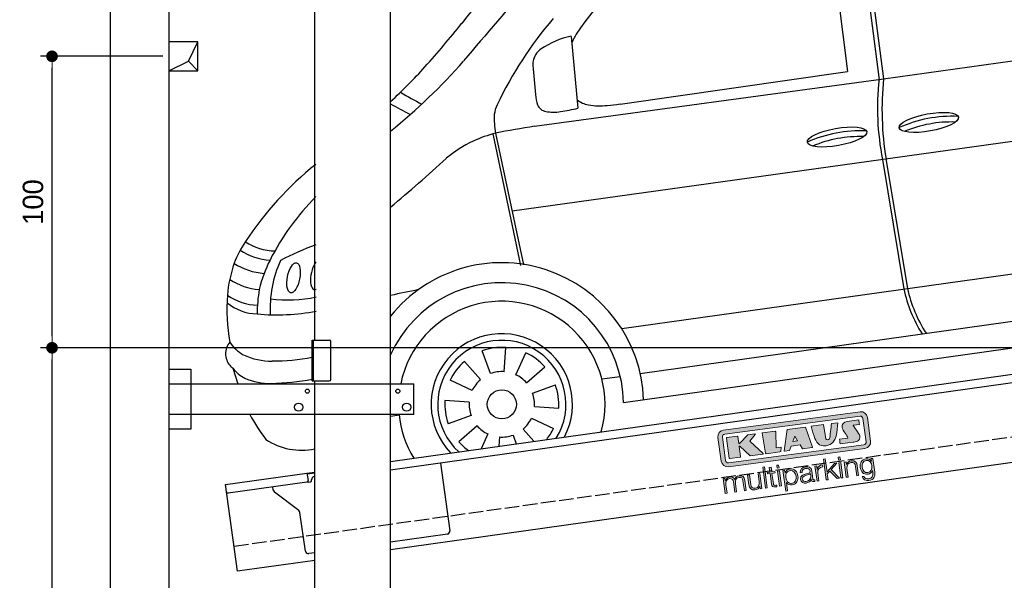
# Model space of a CAD drawing. Extents: x -311 to 6440, y -994 to 6574.
# Tile 2 of 5: x -311 to 3064, y 1052 to 2976. Entities that reach past the tile are written whole.
import ezdxf

# ---------------------------------------------------------------- set-up
doc = ezdxf.new("R2010")
doc.units = 0
doc.header["$LTSCALE"] = 10
doc.header["$MEASUREMENT"] = 0
doc.linetypes.add('GEN3', pattern=[6.25, 5, -1.25])
doc.layers.get('0').update_dxf_attribs({"linetype": 'CONTINUOUS'})
doc.layers.get('DEFPOINTS').update_dxf_attribs({"linetype": 'CONTINUOUS'})
for name, color, linetype in [('3', 6, 'GEN3'), ('BREAKTHROUGH', 1, 'CONTINUOUS'), ('CAR', 1, 'CONTINUOUS'), ('SICHTBARE_KANTEN_DIN_', 7, 'CONTINUOUS')]:
    doc.layers.add(name, color=color, linetype=linetype)
for name, color, linetype, lineweight in [('AM_0', 7, 'CONTINUOUS', 30), ('AM_5', 3, 'CONTINUOUS', 15), ('Logo', 7, 'CONTINUOUS', 25)]:
    doc.layers.add(name, color=color, linetype=linetype, lineweight=lineweight)
doc.dimstyles.new('KLAUS_DXF', dxfattribs={"dimscale": 20, "dimtxt": 3.5, "dimasz": 2, "dimexe": 2, "dimexo": 1, "dimgap": 1.5, "dimtad": 1, "dimlfac": 0.1, "dimdsep": 46, "dimtxsty": 'Standard', "dimblk": 'DOT', "dimcen": 2, "dimclrd": 256, "dimclre": 256, "dimclrt": 2, "dimadec": 0, "dimazin": 0, "dimtfac": 1, "dimtmove": 2, "dimatfit": 3, "dimfxl": 1, "dimtolj": 1, "dimarcsym": 0})

# ---------------------------------------------------------------- blocks, each defined once
blk = doc.blocks.new('KLAUS')
at = {"layer": 'Logo'}
h = blk.add_hatch(color=8, dxfattribs=at)
h.dxf.hatch_style = 2
edge = h.paths.add_edge_path()
edge.add_spline(control_points=[(3.6, 29.09), (2.88, 29.09), (2.3, 28.51), (2.3, 27.8), (2.3, 27.8), (2.3, 16.11), (2.3, 16.11), (2.3, 15.39), (2.88, 14.81), (3.6, 14.81), (3.6, 14.81), (71.16, 14.81), (71.16, 14.81), (71.88, 14.81), (72.46, 15.39), (72.46, 16.11), (72.46, 16.11), (72.46, 27.8), (72.46, 27.8), (72.46, 28.51), (71.88, 29.09), (71.16, 29.09), (71.16, 29.09), (3.6, 29.09), (3.6, 29.09), (3.6, 29.09), (3.6, 29.09), (3.6, 29.09)], knot_values=[0, 0, 0, 0, 1, 1, 1, 2, 2, 2, 3, 3, 3, 4, 4, 4, 5, 5, 5, 6, 6, 6, 7, 7, 7, 8, 8, 8, 9, 9, 9, 9], degree=3, periodic=0)
edge = h.paths.add_edge_path()
edge.add_spline(control_points=[(3.35, 31.23), (3.35, 31.23), (71.47, 31.23), (71.47, 31.23), (73.26, 31.23), (74.71, 29.77), (74.71, 27.99), (74.71, 27.99), (74.71, 16.17), (74.71, 16.17), (74.71, 14.38), (73.26, 12.93), (71.47, 12.93), (71.47, 12.93), (3.35, 12.93), (3.35, 12.93), (1.56, 12.93), (0.11, 14.38), (0.11, 16.17), (0.11, 16.17), (0.11, 27.99), (0.11, 27.99), (0.11, 29.77), (1.56, 31.23), (3.35, 31.23), (3.35, 31.23), (3.35, 31.23), (3.35, 31.23)], knot_values=[0, 0, 0, 0, 1, 1, 1, 2, 2, 2, 3, 3, 3, 4, 4, 4, 5, 5, 5, 6, 6, 6, 7, 7, 7, 8, 8, 8, 9, 9, 9, 9], degree=3, periodic=0)
h = blk.add_hatch(color=8, dxfattribs=at)
h.dxf.hatch_style = 2
edge = h.paths.add_edge_path()
edge.add_spline(control_points=[(4.5, 27.33), (4.5, 27.33), (9.7, 27.33), (9.7, 27.33), (9.84, 27.33), (9.96, 27.22), (9.96, 27.08), (9.96, 27.08), (9.96, 23.69), (9.96, 23.69), (9.96, 23.69), (9.94, 23.64), (10.04, 23.59), (10.14, 23.53), (10.2, 23.57), (10.2, 23.57), (10.2, 23.57), (10.51, 23.75), (10.51, 23.75), (10.51, 23.75), (14.94, 27.33), (14.94, 27.33), (14.94, 27.33), (18.41, 27.33), (18.41, 27.33), (18.41, 27.33), (18.49, 27.33), (18.56, 27.2), (18.65, 27.04), (18.53, 26.91), (18.53, 26.91), (18.53, 26.91), (15.49, 24.11), (15.49, 24.11), (15.49, 24.11), (21.14, 17.06), (21.14, 17.06), (21.14, 17.06), (21.13, 16.91), (21.13, 16.91), (21.08, 16.84), (20.99, 16.82), (20.99, 16.82), (20.99, 16.82), (14.7, 16.82), (14.7, 16.82), (14.7, 16.82), (10.26, 22.17), (10.26, 22.17), (10.26, 22.17), (10.19, 22.24), (10.08, 22.21), (9.97, 22.18), (9.96, 22.11), (9.96, 22.11), (9.96, 22.11), (9.96, 17.08), (9.96, 17.08), (9.96, 16.94), (9.84, 16.82), (9.7, 16.82), (9.7, 16.82), (4.5, 16.82), (4.5, 16.82), (4.36, 16.82), (4.25, 16.94), (4.25, 17.08), (4.25, 17.08), (4.25, 27.08), (4.25, 27.08), (4.25, 27.22), (4.36, 27.33), (4.5, 27.33), (4.5, 27.33), (4.5, 27.33), (4.5, 27.33)], knot_values=[0, 0, 0, 0, 1, 1, 1, 2, 2, 2, 3, 3, 3, 4, 4, 4, 5, 5, 5, 6, 6, 6, 7, 7, 7, 8, 8, 8, 9, 9, 9, 10, 10, 10, 11, 11, 11, 12, 12, 12, 13, 13, 13, 14, 14, 14, 15, 15, 15, 16, 16, 16, 17, 17, 17, 18, 18, 18, 19, 19, 19, 20, 20, 20, 21, 21, 21, 22, 22, 22, 23, 23, 23, 24, 24, 24, 25, 25, 25, 25], degree=3, periodic=0)
h = blk.add_hatch(color=8, dxfattribs=at)
h.dxf.hatch_style = 2
h.paths.add_polyline_path([(22.42, 17.06), (21.97, 27.15), (22.24, 27.33), (28.55, 27.33), (28.86, 26.97), (28.01, 19.08), (30.26, 19.07), (30.44, 18.95), (30.08, 16.95), (29.49, 16.82), (22.6, 16.82)])
h = blk.add_hatch(color=8, dxfattribs=at)
h.paths.add_polyline_path([(36.52, 21.01), (38.93, 21.01), (37.87, 23.57)])
h.paths.add_polyline_path([(34.52, 27.33), (43.65, 27.33), (45.76, 16.94), (45.57, 16.82), (40.83, 16.82), (39.89, 18.95), (35.42, 18.95), (34.27, 16.82), (31.78, 16.82), (31.66, 17)])
h = blk.add_hatch(color=8, dxfattribs=at)
h.dxf.hatch_style = 2
edge = h.paths.add_edge_path()
edge.add_spline(control_points=[(52.69, 27.32), (52.69, 27.32), (52.88, 20.14), (52.88, 20.14), (53.01, 19.89), (53.2, 19.77), (53.43, 19.71), (53.91, 19.59), (54.43, 19.57), (54.64, 20.03), (55.23, 21.34), (56.27, 25.45), (56.6, 27.33), (56.6, 27.33), (59.77, 27.33), (59.77, 27.33), (58.77, 23.9), (58.56, 16.82), (52.63, 16.76), (48.72, 16.72), (48.01, 19.35), (47.27, 22.24), (46.89, 23.68), (46.54, 27.33), (46.54, 27.33), (46.54, 27.33), (52.69, 27.32), (52.69, 27.32), (52.69, 27.32), (52.69, 27.32), (52.69, 27.32)], knot_values=[0, 0, 0, 0, 1, 1, 1, 2, 2, 2, 3, 3, 3, 4, 4, 4, 5, 5, 5, 6, 6, 6, 7, 7, 7, 8, 8, 8, 9, 9, 9, 10, 10, 10, 10], degree=3, periodic=0)
h = blk.add_hatch(color=8, dxfattribs=at)
h.dxf.hatch_style = 2
edge = h.paths.add_edge_path()
edge.add_spline(control_points=[(64.46, 27.33), (64.46, 27.33), (70.31, 27.33), (70.31, 27.33), (70.31, 26.52), (70.31, 26.02), (70.31, 25.12), (70.31, 25.12), (67.3, 25.12), (67.3, 25.12), (67.24, 25.04), (67.25, 25.11), (67.25, 24.91), (67.25, 24.88), (69.73, 20.38), (69.73, 19.57), (69.73, 16.4), (67.22, 16.81), (65.9, 16.82), (65.9, 16.82), (59.59, 16.82), (59.59, 16.82), (59.59, 17.76), (59.59, 18.23), (59.59, 19.14), (59.59, 19.14), (63.75, 19.14), (63.75, 19.14), (63.82, 19.22), (63.81, 19.11), (63.81, 19.31), (63.81, 20.32), (61.58, 23.06), (61.58, 24.63), (61.58, 26.33), (62.83, 27.34), (64.46, 27.33), (64.46, 27.33), (64.46, 27.33), (64.46, 27.33)], knot_values=[0, 0, 0, 0, 1, 1, 1, 2, 2, 2, 3, 3, 3, 4, 4, 4, 5, 5, 5, 6, 6, 6, 7, 7, 7, 8, 8, 8, 9, 9, 9, 10, 10, 10, 11, 11, 11, 12, 12, 12, 13, 13, 13, 13], degree=3, periodic=0)
h = blk.add_hatch(color=30, dxfattribs=at)
h.dxf.hatch_style = 2
h.paths.add_polyline_path([(20.07, 0), (20.99, 0), (20.99, 10.45), (20.07, 10.45)])
h = blk.add_hatch(color=30, dxfattribs=at)
h.dxf.hatch_style = 2
edge = h.paths.add_edge_path()
edge.add_spline(control_points=[(24.22, 9.82), (24.22, 9.82), (23.3, 9.82), (23.3, 9.82), (23.3, 9.82), (23.3, 7.55), (23.3, 7.55), (23.3, 7.55), (21.98, 7.55), (21.98, 7.55), (21.98, 7.55), (21.98, 6.78), (21.98, 6.78), (21.98, 6.78), (23.3, 6.78), (23.3, 6.78), (23.3, 6.78), (23.3, 1.61), (23.3, 1.61), (23.28, 0.32), (23.71, -0.09), (24.94, -0.09), (25.22, -0.09), (25.48, -0.06), (25.76, -0.06), (25.76, -0.06), (25.76, 0.73), (25.76, 0.73), (25.5, 0.7), (25.23, 0.69), (24.97, 0.69), (24.31, 0.73), (24.22, 1.08), (24.22, 1.68), (24.22, 1.68), (24.22, 6.78), (24.22, 6.78), (24.22, 6.78), (25.76, 6.78), (25.76, 6.78), (25.76, 6.78), (25.76, 7.55), (25.76, 7.55), (25.76, 7.55), (24.22, 7.55), (24.22, 7.55), (24.22, 7.55), (24.22, 9.82), (24.22, 9.82), (24.22, 9.82), (24.22, 9.82), (24.22, 9.82)], knot_values=[0, 0, 0, 0, 1, 1, 1, 2, 2, 2, 3, 3, 3, 4, 4, 4, 5, 5, 5, 6, 6, 6, 7, 7, 7, 8, 8, 8, 9, 9, 9, 10, 10, 10, 11, 11, 11, 12, 12, 12, 13, 13, 13, 14, 14, 14, 15, 15, 15, 16, 16, 16, 17, 17, 17, 17], degree=3, periodic=0)
h = blk.add_hatch(color=30, dxfattribs=at)
h.paths.add_polyline_path([(27.1, 0), (28.03, 0), (28.03, 7.55), (27.1, 7.55)])
h.paths.add_polyline_path([(27.1, 8.98), (28.03, 8.98), (28.03, 10.45), (27.1, 10.45)])
h = blk.add_hatch(color=30, dxfattribs=at)
h.dxf.hatch_style = 2
h.paths.add_polyline_path([(50.4, 0), (51.32, 0), (51.32, 2.87), (52.82, 4.11), (55.8, 0), (56.96, 0), (53.52, 4.76), (56.74, 7.55), (55.51, 7.55), (51.32, 3.89), (51.32, 10.45), (50.4, 10.45)])
h = blk.add_hatch(color=30, dxfattribs=at)
h.paths.add_polyline_path([(57.74, 0), (58.66, 0), (58.66, 7.55), (57.74, 7.55)])
h.paths.add_polyline_path([(57.74, 8.98), (58.66, 8.98), (58.66, 10.45), (57.74, 10.45)])
h = blk.add_hatch(color=30, dxfattribs=at)
h.dxf.hatch_style = 2
edge = h.paths.add_edge_path()
edge.add_spline(control_points=[(0, 0), (0, 0), (0.92, 0), (0.92, 0), (0.92, 0), (0.92, 4.22), (0.92, 4.22), (0.94, 5.8), (1.58, 7), (3.18, 7), (4.35, 7), (4.77, 6.15), (4.76, 5.12), (4.76, 5.12), (4.76, 0), (4.76, 0), (4.76, 0), (5.68, 0), (5.68, 0), (5.68, 0), (5.68, 4.27), (5.68, 4.27), (5.68, 5.68), (6.14, 7), (7.73, 7), (9.05, 7), (9.52, 6.32), (9.52, 5.08), (9.52, 5.08), (9.52, 0), (9.52, 0), (9.52, 0), (10.44, 0), (10.44, 0), (10.44, 0), (10.44, 5.12), (10.44, 5.12), (10.44, 6.91), (9.59, 7.77), (7.94, 7.77), (6.94, 7.77), (5.99, 7.29), (5.54, 6.3), (5.26, 7.29), (4.36, 7.77), (3.37, 7.77), (2.17, 7.77), (1.38, 7.19), (0.89, 6.28), (0.89, 6.28), (0.85, 6.28), (0.85, 6.28), (0.85, 6.28), (0.85, 7.55), (0.85, 7.55), (0.85, 7.55), (0, 7.55), (0, 7.55), (0, 7.55), (0, 0), (0, 0), (0, 0), (0, 0), (0, 0)], knot_values=[0, 0, 0, 0, 1, 1, 1, 2, 2, 2, 3, 3, 3, 4, 4, 4, 5, 5, 5, 6, 6, 6, 7, 7, 7, 8, 8, 8, 9, 9, 9, 10, 10, 10, 11, 11, 11, 12, 12, 12, 13, 13, 13, 14, 14, 14, 15, 15, 15, 16, 16, 16, 17, 17, 17, 18, 18, 18, 19, 19, 19, 20, 20, 20, 21, 21, 21, 21], degree=3, periodic=0)
h = blk.add_hatch(color=30, dxfattribs=at)
h.dxf.hatch_style = 2
edge = h.paths.add_edge_path()
edge.add_spline(control_points=[(18.31, 7.55), (18.31, 7.55), (17.39, 7.55), (17.39, 7.55), (17.39, 7.55), (17.39, 3.59), (17.39, 3.59), (17.39, 2.05), (16.7, 0.56), (15.12, 0.56), (13.66, 0.56), (13.15, 1.27), (13.1, 2.64), (13.1, 2.64), (13.1, 7.55), (13.1, 7.55), (13.1, 7.55), (12.18, 7.55), (12.18, 7.55), (12.18, 7.55), (12.18, 2.65), (12.18, 2.65), (12.18, 0.89), (12.93, -0.22), (14.83, -0.22), (15.96, -0.22), (16.95, 0.35), (17.44, 1.36), (17.44, 1.36), (17.47, 1.36), (17.47, 1.36), (17.47, 1.36), (17.47, 0), (17.47, 0), (17.47, 0), (18.31, 0), (18.31, 0), (18.31, 0), (18.31, 7.55), (18.31, 7.55), (18.31, 7.55), (18.31, 7.55), (18.31, 7.55)], knot_values=[0, 0, 0, 0, 1, 1, 1, 2, 2, 2, 3, 3, 3, 4, 4, 4, 5, 5, 5, 6, 6, 6, 7, 7, 7, 8, 8, 8, 9, 9, 9, 10, 10, 10, 11, 11, 11, 12, 12, 12, 13, 13, 13, 14, 14, 14, 14], degree=3, periodic=0)
h = blk.add_hatch(color=30, dxfattribs=at)
edge = h.paths.add_edge_path()
edge.add_spline(control_points=[(35.84, 3.78), (35.84, 2.21), (35.12, 0.56), (33.37, 0.56), (31.4, 0.56), (30.72, 2.21), (30.72, 3.78), (30.72, 5.49), (31.33, 7), (33.37, 7), (35.12, 7), (35.84, 5.34), (35.84, 3.78), (35.84, 3.78), (35.84, 3.78), (35.84, 3.78)], knot_values=[0, 0, 0, 0, 1, 1, 1, 2, 2, 2, 3, 3, 3, 4, 4, 4, 5, 5, 5, 5], degree=3, periodic=0)
edge = h.paths.add_edge_path()
edge.add_spline(control_points=[(29.79, -2.8), (29.79, -2.8), (30.72, -2.8), (30.72, -2.8), (30.72, -2.8), (30.72, 1.43), (30.72, 1.43), (30.72, 1.43), (30.74, 1.43), (30.74, 1.43), (31.14, 0.35), (32.24, -0.22), (33.37, -0.22), (35.66, -0.22), (36.76, 1.64), (36.76, 3.78), (36.76, 5.91), (35.66, 7.77), (33.37, 7.77), (32.15, 7.77), (31.1, 7.14), (30.67, 6.12), (30.67, 6.12), (30.64, 6.12), (30.64, 6.12), (30.64, 6.12), (30.64, 7.55), (30.64, 7.55), (30.64, 7.55), (29.79, 7.55), (29.79, 7.55), (29.79, 7.55), (29.79, -2.8), (29.79, -2.8), (29.79, -2.8), (29.79, -2.8), (29.79, -2.8)], knot_values=[0, 0, 0, 0, 1, 1, 1, 2, 2, 2, 3, 3, 3, 4, 4, 4, 5, 5, 5, 6, 6, 6, 7, 7, 7, 8, 8, 8, 9, 9, 9, 10, 10, 10, 11, 11, 11, 12, 12, 12, 12], degree=3, periodic=0)
h = blk.add_hatch(color=30, dxfattribs=at)
edge = h.paths.add_edge_path()
edge.add_spline(control_points=[(43.03, 2.93), (43.04, 1.45), (41.8, 0.56), (40.39, 0.56), (39.53, 0.56), (38.71, 1.13), (38.71, 2.05), (38.71, 3.53), (40.66, 3.51), (42.22, 3.79), (42.47, 3.84), (42.88, 3.91), (43, 4.13), (43, 4.13), (43.03, 4.13), (43.03, 4.13), (43.03, 4.13), (43.03, 2.93), (43.03, 2.93), (43.03, 2.93), (43.03, 2.93), (43.03, 2.93)], knot_values=[0, 0, 0, 0, 1, 1, 1, 2, 2, 2, 3, 3, 3, 4, 4, 4, 5, 5, 5, 6, 6, 6, 7, 7, 7, 7], degree=3, periodic=0)
edge = h.paths.add_edge_path()
edge.add_spline(control_points=[(39.03, 5.24), (39.06, 6.47), (39.91, 7), (41.05, 7), (42.14, 7), (43.03, 6.69), (43.03, 5.45), (43.03, 4.61), (42.6, 4.51), (41.84, 4.42), (39.85, 4.19), (37.79, 4.11), (37.79, 1.99), (37.79, 0.47), (38.93, -0.22), (40.32, -0.22), (41.77, -0.22), (42.43, 0.34), (43.07, 1.32), (43.07, 1.32), (43.1, 1.32), (43.1, 1.32), (43.1, 0.53), (43.25, 0), (44.19, 0), (44.43, 0), (44.58, 0.01), (44.79, 0.06), (44.79, 0.06), (44.79, 0.83), (44.79, 0.83), (44.71, 0.81), (44.6, 0.78), (44.49, 0.78), (44.13, 0.78), (43.95, 0.98), (43.95, 1.33), (43.95, 1.33), (43.95, 5.34), (43.95, 5.34), (43.95, 7.36), (42.5, 7.77), (41.17, 7.77), (39.44, 7.77), (38.2, 7.01), (38.11, 5.24), (38.11, 5.24), (39.03, 5.24), (39.03, 5.24), (39.03, 5.24), (39.03, 5.24), (39.03, 5.24)], knot_values=[0, 0, 0, 0, 1, 1, 1, 2, 2, 2, 3, 3, 3, 4, 4, 4, 5, 5, 5, 6, 6, 6, 7, 7, 7, 8, 8, 8, 9, 9, 9, 10, 10, 10, 11, 11, 11, 12, 12, 12, 13, 13, 13, 14, 14, 14, 15, 15, 15, 16, 16, 16, 17, 17, 17, 17], degree=3, periodic=0)
h = blk.add_hatch(color=30, dxfattribs=at)
h.dxf.hatch_style = 2
edge = h.paths.add_edge_path()
edge.add_spline(control_points=[(45.79, 0), (45.79, 0), (46.71, 0), (46.71, 0), (46.71, 0), (46.71, 4.03), (46.71, 4.03), (46.71, 5.59), (47.85, 6.82), (49.52, 6.73), (49.52, 6.73), (49.52, 7.66), (49.52, 7.66), (48.16, 7.72), (47.14, 7), (46.67, 5.78), (46.67, 5.78), (46.64, 5.78), (46.64, 5.78), (46.64, 5.78), (46.64, 7.55), (46.64, 7.55), (46.64, 7.55), (45.79, 7.55), (45.79, 7.55), (45.79, 7.55), (45.79, 0), (45.79, 0), (45.79, 0), (45.79, 0), (45.79, 0)], knot_values=[0, 0, 0, 0, 1, 1, 1, 2, 2, 2, 3, 3, 3, 4, 4, 4, 5, 5, 5, 6, 6, 6, 7, 7, 7, 8, 8, 8, 9, 9, 9, 10, 10, 10, 10], degree=3, periodic=0)
h = blk.add_hatch(color=30, dxfattribs=at)
h.dxf.hatch_style = 2
edge = h.paths.add_edge_path()
edge.add_spline(control_points=[(60.41, 0), (60.41, 0), (61.33, 0), (61.33, 0), (61.33, 0), (61.33, 4.41), (61.33, 4.41), (61.36, 5.89), (62.24, 7), (63.7, 7), (65.2, 7), (65.62, 6.02), (65.62, 4.71), (65.62, 4.71), (65.62, 0), (65.62, 0), (65.62, 0), (66.54, 0), (66.54, 0), (66.54, 0), (66.54, 4.86), (66.54, 4.86), (66.54, 6.66), (65.9, 7.77), (63.78, 7.77), (62.71, 7.77), (61.7, 7.16), (61.36, 6.25), (61.36, 6.25), (61.33, 6.25), (61.33, 6.25), (61.33, 6.25), (61.33, 7.55), (61.33, 7.55), (61.33, 7.55), (60.41, 7.55), (60.41, 7.55), (60.41, 7.55), (60.41, 0), (60.41, 0), (60.41, 0), (60.41, 0), (60.41, 0)], knot_values=[0, 0, 0, 0, 1, 1, 1, 2, 2, 2, 3, 3, 3, 4, 4, 4, 5, 5, 5, 6, 6, 6, 7, 7, 7, 8, 8, 8, 9, 9, 9, 10, 10, 10, 11, 11, 11, 12, 12, 12, 13, 13, 13, 14, 14, 14, 14], degree=3, periodic=0)
h = blk.add_hatch(color=30, dxfattribs=at)
edge = h.paths.add_edge_path()
edge.add_spline(control_points=[(71.32, 0.86), (69.62, 0.86), (68.83, 2.34), (68.83, 3.86), (68.83, 5.43), (69.56, 7), (71.32, 7), (73.06, 7), (73.75, 5.34), (73.75, 3.86), (73.75, 2.33), (72.91, 0.86), (71.32, 0.86), (71.32, 0.86), (71.32, 0.86), (71.32, 0.86)], knot_values=[0, 0, 0, 0, 1, 1, 1, 2, 2, 2, 3, 3, 3, 4, 4, 4, 5, 5, 5, 5], degree=3, periodic=0)
edge = h.paths.add_edge_path()
edge.add_spline(control_points=[(74.67, 7.55), (74.67, 7.55), (73.75, 7.55), (73.75, 7.55), (73.75, 7.55), (73.75, 6.25), (73.75, 6.25), (73.75, 6.25), (73.72, 6.25), (73.72, 6.25), (73.35, 7.09), (72.41, 7.77), (71.32, 7.77), (69.13, 7.77), (67.9, 6.05), (67.9, 3.97), (67.9, 1.82), (68.9, 0.09), (71.32, 0.09), (72.4, 0.09), (73.29, 0.72), (73.72, 1.64), (73.72, 1.64), (73.75, 1.64), (73.75, 1.64), (73.75, 1.64), (73.75, 0.61), (73.75, 0.61), (73.75, -1.23), (73.01, -2.24), (71.32, -2.24), (70.29, -2.24), (69.31, -1.85), (69.1, -0.73), (69.1, -0.73), (68.18, -0.73), (68.18, -0.73), (68.31, -2.34), (69.81, -3.02), (71.32, -3.02), (73.79, -3.02), (74.65, -1.64), (74.67, 0.61), (74.67, 0.61), (74.67, 7.55), (74.67, 7.55), (74.67, 7.55), (74.67, 7.55), (74.67, 7.55)], knot_values=[0, 0, 0, 0, 1, 1, 1, 2, 2, 2, 3, 3, 3, 4, 4, 4, 5, 5, 5, 6, 6, 6, 7, 7, 7, 8, 8, 8, 9, 9, 9, 10, 10, 10, 11, 11, 11, 12, 12, 12, 13, 13, 13, 14, 14, 14, 15, 15, 15, 16, 16, 16, 16], degree=3, periodic=0)
at = {"layer": 'Logo', "lineweight": 0}
for points in [[(22.42, 17.06), (21.97, 27.15), (22.24, 27.33), (28.55, 27.33), (28.86, 26.97), (28.01, 19.08), (30.26, 19.07), (30.44, 18.95), (30.08, 16.95), (29.49, 16.82), (22.6, 16.82), (22.42, 17.06), (22.42, 17.06)], [(34.52, 27.33), (43.65, 27.33), (45.76, 16.94), (45.57, 16.82), (40.83, 16.82), (39.89, 18.95), (35.42, 18.95), (34.27, 16.82), (31.78, 16.82), (31.66, 17), (34.52, 27.33), (34.52, 27.33)], [(36.52, 21.01), (38.93, 21.01), (37.87, 23.57), (36.52, 21.01), (36.52, 21.01)], [(20.07, 0), (20.99, 0), (20.99, 10.45), (20.07, 10.45), (20.07, 0), (20.07, 0)], [(27.1, 8.98), (28.03, 8.98), (28.03, 10.45), (27.1, 10.45), (27.1, 8.98), (27.1, 8.98)], [(50.4, 0), (51.32, 0), (51.32, 2.87), (52.82, 4.11), (55.8, 0), (56.96, 0), (53.52, 4.76), (56.74, 7.55), (55.51, 7.55), (51.32, 3.89), (51.32, 10.45), (50.4, 10.45), (50.4, 0), (50.4, 0)], [(57.74, 8.98), (58.66, 8.98), (58.66, 10.45), (57.74, 10.45), (57.74, 8.98), (57.74, 8.98)], [(27.1, 0), (28.03, 0), (28.03, 7.55), (27.1, 7.55), (27.1, 0), (27.1, 0)], [(57.74, 0), (58.66, 0), (58.66, 7.55), (57.74, 7.55), (57.74, 0), (57.74, 0)]]:
    blk.add_lwpolyline(points, dxfattribs=at)
for points, knots in [([(3.35, 31.23), (3.35, 31.23), (71.47, 31.23), (71.47, 31.23), (73.26, 31.23), (74.71, 29.77), (74.71, 27.99), (74.71, 27.99), (74.71, 16.17), (74.71, 16.17), (74.71, 14.38), (73.26, 12.93), (71.47, 12.93), (71.47, 12.93), (3.35, 12.93), (3.35, 12.93), (1.56, 12.93), (0.11, 14.38), (0.11, 16.17), (0.11, 16.17), (0.11, 27.99), (0.11, 27.99), (0.11, 29.77), (1.56, 31.23), (3.35, 31.23), (3.35, 31.23), (3.35, 31.23), (3.35, 31.23)], [0, 0, 0, 0, 1, 1, 1, 2, 2, 2, 3, 3, 3, 4, 4, 4, 5, 5, 5, 6, 6, 6, 7, 7, 7, 8, 8, 8, 9, 9, 9, 9]), ([(3.6, 29.09), (2.88, 29.09), (2.3, 28.51), (2.3, 27.8), (2.3, 27.8), (2.3, 16.11), (2.3, 16.11), (2.3, 15.39), (2.88, 14.81), (3.6, 14.81), (3.6, 14.81), (71.16, 14.81), (71.16, 14.81), (71.88, 14.81), (72.46, 15.39), (72.46, 16.11), (72.46, 16.11), (72.46, 27.8), (72.46, 27.8), (72.46, 28.51), (71.88, 29.09), (71.16, 29.09), (71.16, 29.09), (3.6, 29.09), (3.6, 29.09), (3.6, 29.09), (3.6, 29.09), (3.6, 29.09)], [0, 0, 0, 0, 1, 1, 1, 2, 2, 2, 3, 3, 3, 4, 4, 4, 5, 5, 5, 6, 6, 6, 7, 7, 7, 8, 8, 8, 9, 9, 9, 9]), ([(4.5, 27.33), (4.5, 27.33), (9.7, 27.33), (9.7, 27.33), (9.84, 27.33), (9.96, 27.22), (9.96, 27.08), (9.96, 27.08), (9.96, 23.69), (9.96, 23.69), (9.96, 23.69), (9.94, 23.64), (10.04, 23.59), (10.14, 23.53), (10.2, 23.57), (10.2, 23.57), (10.2, 23.57), (10.51, 23.75), (10.51, 23.75), (10.51, 23.75), (14.94, 27.33), (14.94, 27.33), (14.94, 27.33), (18.41, 27.33), (18.41, 27.33), (18.41, 27.33), (18.49, 27.33), (18.56, 27.2), (18.65, 27.04), (18.53, 26.91), (18.53, 26.91), (18.53, 26.91), (15.49, 24.11), (15.49, 24.11), (15.49, 24.11), (21.14, 17.06), (21.14, 17.06), (21.14, 17.06), (21.13, 16.91), (21.13, 16.91), (21.08, 16.84), (20.99, 16.82), (20.99, 16.82), (20.99, 16.82), (14.7, 16.82), (14.7, 16.82), (14.7, 16.82), (10.26, 22.17), (10.26, 22.17), (10.26, 22.17), (10.19, 22.24), (10.08, 22.21), (9.97, 22.18), (9.96, 22.11), (9.96, 22.11), (9.96, 22.11), (9.96, 17.08), (9.96, 17.08), (9.96, 16.94), (9.84, 16.82), (9.7, 16.82), (9.7, 16.82), (4.5, 16.82), (4.5, 16.82), (4.36, 16.82), (4.25, 16.94), (4.25, 17.08), (4.25, 17.08), (4.25, 27.08), (4.25, 27.08), (4.25, 27.22), (4.36, 27.33), (4.5, 27.33), (4.5, 27.33), (4.5, 27.33), (4.5, 27.33)], [0, 0, 0, 0, 1, 1, 1, 2, 2, 2, 3, 3, 3, 4, 4, 4, 5, 5, 5, 6, 6, 6, 7, 7, 7, 8, 8, 8, 9, 9, 9, 10, 10, 10, 11, 11, 11, 12, 12, 12, 13, 13, 13, 14, 14, 14, 15, 15, 15, 16, 16, 16, 17, 17, 17, 18, 18, 18, 19, 19, 19, 20, 20, 20, 21, 21, 21, 22, 22, 22, 23, 23, 23, 24, 24, 24, 25, 25, 25, 25]), ([(52.69, 27.32), (52.69, 27.32), (52.88, 20.14), (52.88, 20.14), (53.01, 19.89), (53.2, 19.77), (53.43, 19.71), (53.91, 19.59), (54.43, 19.57), (54.64, 20.03), (55.23, 21.34), (56.27, 25.45), (56.6, 27.33), (56.6, 27.33), (59.77, 27.33), (59.77, 27.33), (58.77, 23.9), (58.56, 16.82), (52.63, 16.76), (48.72, 16.72), (48.01, 19.35), (47.27, 22.24), (46.89, 23.68), (46.54, 27.33), (46.54, 27.33), (46.54, 27.33), (52.69, 27.32), (52.69, 27.32), (52.69, 27.32), (52.69, 27.32), (52.69, 27.32)], [0, 0, 0, 0, 1, 1, 1, 2, 2, 2, 3, 3, 3, 4, 4, 4, 5, 5, 5, 6, 6, 6, 7, 7, 7, 8, 8, 8, 9, 9, 9, 10, 10, 10, 10]), ([(64.46, 27.33), (64.46, 27.33), (70.31, 27.33), (70.31, 27.33), (70.31, 26.52), (70.31, 26.02), (70.31, 25.12), (70.31, 25.12), (67.3, 25.12), (67.3, 25.12), (67.24, 25.04), (67.25, 25.11), (67.25, 24.91), (67.25, 24.88), (69.73, 20.38), (69.73, 19.57), (69.73, 16.4), (67.22, 16.81), (65.9, 16.82), (65.9, 16.82), (59.59, 16.82), (59.59, 16.82), (59.59, 17.76), (59.59, 18.23), (59.59, 19.14), (59.59, 19.14), (63.75, 19.14), (63.75, 19.14), (63.82, 19.22), (63.81, 19.11), (63.81, 19.31), (63.81, 20.32), (61.58, 23.06), (61.58, 24.63), (61.58, 26.33), (62.83, 27.34), (64.46, 27.33), (64.46, 27.33), (64.46, 27.33), (64.46, 27.33)], [0, 0, 0, 0, 1, 1, 1, 2, 2, 2, 3, 3, 3, 4, 4, 4, 5, 5, 5, 6, 6, 6, 7, 7, 7, 8, 8, 8, 9, 9, 9, 10, 10, 10, 11, 11, 11, 12, 12, 12, 13, 13, 13, 13]), ([(24.22, 9.82), (24.22, 9.82), (23.3, 9.82), (23.3, 9.82), (23.3, 9.82), (23.3, 7.55), (23.3, 7.55), (23.3, 7.55), (21.98, 7.55), (21.98, 7.55), (21.98, 7.55), (21.98, 6.78), (21.98, 6.78), (21.98, 6.78), (23.3, 6.78), (23.3, 6.78), (23.3, 6.78), (23.3, 1.61), (23.3, 1.61), (23.28, 0.32), (23.71, -0.09), (24.94, -0.09), (25.22, -0.09), (25.48, -0.06), (25.76, -0.06), (25.76, -0.06), (25.76, 0.73), (25.76, 0.73), (25.5, 0.7), (25.23, 0.69), (24.97, 0.69), (24.31, 0.73), (24.22, 1.08), (24.22, 1.68), (24.22, 1.68), (24.22, 6.78), (24.22, 6.78), (24.22, 6.78), (25.76, 6.78), (25.76, 6.78), (25.76, 6.78), (25.76, 7.55), (25.76, 7.55), (25.76, 7.55), (24.22, 7.55), (24.22, 7.55), (24.22, 7.55), (24.22, 9.82), (24.22, 9.82), (24.22, 9.82), (24.22, 9.82), (24.22, 9.82)], [0, 0, 0, 0, 1, 1, 1, 2, 2, 2, 3, 3, 3, 4, 4, 4, 5, 5, 5, 6, 6, 6, 7, 7, 7, 8, 8, 8, 9, 9, 9, 10, 10, 10, 11, 11, 11, 12, 12, 12, 13, 13, 13, 14, 14, 14, 15, 15, 15, 16, 16, 16, 17, 17, 17, 17]), ([(0, 0), (0, 0), (0.92, 0), (0.92, 0), (0.92, 0), (0.92, 4.22), (0.92, 4.22), (0.94, 5.8), (1.58, 7), (3.18, 7), (4.35, 7), (4.77, 6.15), (4.76, 5.12), (4.76, 5.12), (4.76, 0), (4.76, 0), (4.76, 0), (5.68, 0), (5.68, 0), (5.68, 0), (5.68, 4.27), (5.68, 4.27), (5.68, 5.68), (6.14, 7), (7.73, 7), (9.05, 7), (9.52, 6.32), (9.52, 5.08), (9.52, 5.08), (9.52, 0), (9.52, 0), (9.52, 0), (10.44, 0), (10.44, 0), (10.44, 0), (10.44, 5.12), (10.44, 5.12), (10.44, 6.91), (9.59, 7.77), (7.94, 7.77), (6.94, 7.77), (5.99, 7.29), (5.54, 6.3), (5.26, 7.29), (4.36, 7.77), (3.37, 7.77), (2.17, 7.77), (1.38, 7.19), (0.89, 6.28), (0.89, 6.28), (0.85, 6.28), (0.85, 6.28), (0.85, 6.28), (0.85, 7.55), (0.85, 7.55), (0.85, 7.55), (0, 7.55), (0, 7.55), (0, 7.55), (0, 0), (0, 0), (0, 0), (0, 0), (0, 0)], [0, 0, 0, 0, 1, 1, 1, 2, 2, 2, 3, 3, 3, 4, 4, 4, 5, 5, 5, 6, 6, 6, 7, 7, 7, 8, 8, 8, 9, 9, 9, 10, 10, 10, 11, 11, 11, 12, 12, 12, 13, 13, 13, 14, 14, 14, 15, 15, 15, 16, 16, 16, 17, 17, 17, 18, 18, 18, 19, 19, 19, 20, 20, 20, 21, 21, 21, 21]), ([(18.31, 7.55), (18.31, 7.55), (17.39, 7.55), (17.39, 7.55), (17.39, 7.55), (17.39, 3.59), (17.39, 3.59), (17.39, 2.05), (16.7, 0.56), (15.12, 0.56), (13.66, 0.56), (13.15, 1.27), (13.1, 2.64), (13.1, 2.64), (13.1, 7.55), (13.1, 7.55), (13.1, 7.55), (12.18, 7.55), (12.18, 7.55), (12.18, 7.55), (12.18, 2.65), (12.18, 2.65), (12.18, 0.89), (12.93, -0.22), (14.83, -0.22), (15.96, -0.22), (16.95, 0.35), (17.44, 1.36), (17.44, 1.36), (17.47, 1.36), (17.47, 1.36), (17.47, 1.36), (17.47, 0), (17.47, 0), (17.47, 0), (18.31, 0), (18.31, 0), (18.31, 0), (18.31, 7.55), (18.31, 7.55), (18.31, 7.55), (18.31, 7.55), (18.31, 7.55)], [0, 0, 0, 0, 1, 1, 1, 2, 2, 2, 3, 3, 3, 4, 4, 4, 5, 5, 5, 6, 6, 6, 7, 7, 7, 8, 8, 8, 9, 9, 9, 10, 10, 10, 11, 11, 11, 12, 12, 12, 13, 13, 13, 14, 14, 14, 14]), ([(29.79, -2.8), (29.79, -2.8), (30.72, -2.8), (30.72, -2.8), (30.72, -2.8), (30.72, 1.43), (30.72, 1.43), (30.72, 1.43), (30.74, 1.43), (30.74, 1.43), (31.14, 0.35), (32.24, -0.22), (33.37, -0.22), (35.66, -0.22), (36.76, 1.64), (36.76, 3.78), (36.76, 5.91), (35.66, 7.77), (33.37, 7.77), (32.15, 7.77), (31.1, 7.14), (30.67, 6.12), (30.67, 6.12), (30.64, 6.12), (30.64, 6.12), (30.64, 6.12), (30.64, 7.55), (30.64, 7.55), (30.64, 7.55), (29.79, 7.55), (29.79, 7.55), (29.79, 7.55), (29.79, -2.8), (29.79, -2.8), (29.79, -2.8), (29.79, -2.8), (29.79, -2.8)], [0, 0, 0, 0, 1, 1, 1, 2, 2, 2, 3, 3, 3, 4, 4, 4, 5, 5, 5, 6, 6, 6, 7, 7, 7, 8, 8, 8, 9, 9, 9, 10, 10, 10, 11, 11, 11, 12, 12, 12, 12]), ([(35.84, 3.78), (35.84, 2.21), (35.12, 0.56), (33.37, 0.56), (31.4, 0.56), (30.72, 2.21), (30.72, 3.78), (30.72, 5.49), (31.33, 7), (33.37, 7), (35.12, 7), (35.84, 5.34), (35.84, 3.78), (35.84, 3.78), (35.84, 3.78), (35.84, 3.78)], [0, 0, 0, 0, 1, 1, 1, 2, 2, 2, 3, 3, 3, 4, 4, 4, 5, 5, 5, 5]), ([(39.03, 5.24), (39.06, 6.47), (39.91, 7), (41.05, 7), (42.14, 7), (43.03, 6.69), (43.03, 5.45), (43.03, 4.61), (42.6, 4.51), (41.84, 4.42), (39.85, 4.19), (37.79, 4.11), (37.79, 1.99), (37.79, 0.47), (38.93, -0.22), (40.32, -0.22), (41.77, -0.22), (42.43, 0.34), (43.07, 1.32), (43.07, 1.32), (43.1, 1.32), (43.1, 1.32), (43.1, 0.53), (43.25, 0), (44.19, 0), (44.43, 0), (44.58, 0.01), (44.79, 0.06), (44.79, 0.06), (44.79, 0.83), (44.79, 0.83), (44.71, 0.81), (44.6, 0.78), (44.49, 0.78), (44.13, 0.78), (43.95, 0.98), (43.95, 1.33), (43.95, 1.33), (43.95, 5.34), (43.95, 5.34), (43.95, 7.36), (42.5, 7.77), (41.17, 7.77), (39.44, 7.77), (38.2, 7.01), (38.11, 5.24), (38.11, 5.24), (39.03, 5.24), (39.03, 5.24), (39.03, 5.24), (39.03, 5.24), (39.03, 5.24)], [0, 0, 0, 0, 1, 1, 1, 2, 2, 2, 3, 3, 3, 4, 4, 4, 5, 5, 5, 6, 6, 6, 7, 7, 7, 8, 8, 8, 9, 9, 9, 10, 10, 10, 11, 11, 11, 12, 12, 12, 13, 13, 13, 14, 14, 14, 15, 15, 15, 16, 16, 16, 17, 17, 17, 17]), ([(45.79, 0), (45.79, 0), (46.71, 0), (46.71, 0), (46.71, 0), (46.71, 4.03), (46.71, 4.03), (46.71, 5.59), (47.85, 6.82), (49.52, 6.73), (49.52, 6.73), (49.52, 7.66), (49.52, 7.66), (48.16, 7.72), (47.14, 7), (46.67, 5.78), (46.67, 5.78), (46.64, 5.78), (46.64, 5.78), (46.64, 5.78), (46.64, 7.55), (46.64, 7.55), (46.64, 7.55), (45.79, 7.55), (45.79, 7.55), (45.79, 7.55), (45.79, 0), (45.79, 0), (45.79, 0), (45.79, 0), (45.79, 0)], [0, 0, 0, 0, 1, 1, 1, 2, 2, 2, 3, 3, 3, 4, 4, 4, 5, 5, 5, 6, 6, 6, 7, 7, 7, 8, 8, 8, 9, 9, 9, 10, 10, 10, 10]), ([(60.41, 0), (60.41, 0), (61.33, 0), (61.33, 0), (61.33, 0), (61.33, 4.41), (61.33, 4.41), (61.36, 5.89), (62.24, 7), (63.7, 7), (65.2, 7), (65.62, 6.02), (65.62, 4.71), (65.62, 4.71), (65.62, 0), (65.62, 0), (65.62, 0), (66.54, 0), (66.54, 0), (66.54, 0), (66.54, 4.86), (66.54, 4.86), (66.54, 6.66), (65.9, 7.77), (63.78, 7.77), (62.71, 7.77), (61.7, 7.16), (61.36, 6.25), (61.36, 6.25), (61.33, 6.25), (61.33, 6.25), (61.33, 6.25), (61.33, 7.55), (61.33, 7.55), (61.33, 7.55), (60.41, 7.55), (60.41, 7.55), (60.41, 7.55), (60.41, 0), (60.41, 0), (60.41, 0), (60.41, 0), (60.41, 0)], [0, 0, 0, 0, 1, 1, 1, 2, 2, 2, 3, 3, 3, 4, 4, 4, 5, 5, 5, 6, 6, 6, 7, 7, 7, 8, 8, 8, 9, 9, 9, 10, 10, 10, 11, 11, 11, 12, 12, 12, 13, 13, 13, 14, 14, 14, 14]), ([(74.67, 7.55), (74.67, 7.55), (73.75, 7.55), (73.75, 7.55), (73.75, 7.55), (73.75, 6.25), (73.75, 6.25), (73.75, 6.25), (73.72, 6.25), (73.72, 6.25), (73.35, 7.09), (72.41, 7.77), (71.32, 7.77), (69.13, 7.77), (67.9, 6.05), (67.9, 3.97), (67.9, 1.82), (68.9, 0.09), (71.32, 0.09), (72.4, 0.09), (73.29, 0.72), (73.72, 1.64), (73.72, 1.64), (73.75, 1.64), (73.75, 1.64), (73.75, 1.64), (73.75, 0.61), (73.75, 0.61), (73.75, -1.23), (73.01, -2.24), (71.32, -2.24), (70.29, -2.24), (69.31, -1.85), (69.1, -0.73), (69.1, -0.73), (68.18, -0.73), (68.18, -0.73), (68.31, -2.34), (69.81, -3.02), (71.32, -3.02), (73.79, -3.02), (74.65, -1.64), (74.67, 0.61), (74.67, 0.61), (74.67, 7.55), (74.67, 7.55), (74.67, 7.55), (74.67, 7.55), (74.67, 7.55)], [0, 0, 0, 0, 1, 1, 1, 2, 2, 2, 3, 3, 3, 4, 4, 4, 5, 5, 5, 6, 6, 6, 7, 7, 7, 8, 8, 8, 9, 9, 9, 10, 10, 10, 11, 11, 11, 12, 12, 12, 13, 13, 13, 14, 14, 14, 15, 15, 15, 16, 16, 16, 16]), ([(71.32, 0.86), (69.62, 0.86), (68.83, 2.34), (68.83, 3.86), (68.83, 5.43), (69.56, 7), (71.32, 7), (73.06, 7), (73.75, 5.34), (73.75, 3.86), (73.75, 2.33), (72.91, 0.86), (71.32, 0.86), (71.32, 0.86), (71.32, 0.86), (71.32, 0.86)], [0, 0, 0, 0, 1, 1, 1, 2, 2, 2, 3, 3, 3, 4, 4, 4, 5, 5, 5, 5]), ([(43.03, 2.93), (43.04, 1.45), (41.8, 0.56), (40.39, 0.56), (39.53, 0.56), (38.71, 1.13), (38.71, 2.05), (38.71, 3.53), (40.66, 3.51), (42.22, 3.79), (42.47, 3.84), (42.88, 3.91), (43, 4.13), (43, 4.13), (43.03, 4.13), (43.03, 4.13), (43.03, 4.13), (43.03, 2.93), (43.03, 2.93), (43.03, 2.93), (43.03, 2.93), (43.03, 2.93)], [0, 0, 0, 0, 1, 1, 1, 2, 2, 2, 3, 3, 3, 4, 4, 4, 5, 5, 5, 6, 6, 6, 7, 7, 7, 7])]:
    blk.add_open_spline(points, degree=3, knots=knots, dxfattribs=at)
blk = doc.blocks.new('_DOT')
at = {"color": 0, "linetype": 'ByBlock'}
blk.add_line((-0.5, 0), (-1, 0), dxfattribs=at)
at = {"color": 0, "linetype": 'ByBlock', "const_width": 0.5}
blk.add_lwpolyline([(-0.25, 0, 1), (0.25, 0, 1)], format="xyb", close=True, dxfattribs=at)
blk = doc.blocks.new('*D8')
at = {"layer": 'AM_5', "lineweight": -2, "transparency": 16777216}
for p, q in [((5479.5, 1850), (-240.5, 1850)), ((-200.5, -410), (-200.5, 1810)), ((179.5, -450), (-240.5, -450))]:
    blk.add_line(p, q, dxfattribs=at)
at = {"layer": 'DEFPOINTS', "color": 0, "transparency": 16777216}
for p in [(-200.5, 1850), (5499.5, 1850), (199.5, -450)]:
    blk.add_point(p, dxfattribs=at)
at = {"layer": 'AM_5', "lineweight": -2, "transparency": 16777216, "xscale": 40, "yscale": 40, "zscale": 40}
for p, rotation in [((-200.5, 1850), 90), ((-200.5, -450), 270)]:
    blk.add_blockref('_DOT', p, dxfattribs=dict(at, rotation=rotation))
at = {"layer": 'AM_5', "color": 2, "transparency": 16777216, "insert": (-265.5, 700), "char_height": 70, "attachment_point": 5, "rotation": 90}
blk.add_mtext('\\A1;230', dxfattribs=at)
blk = doc.blocks.new('*D9')
at = {"layer": 'AM_5', "lineweight": -2, "transparency": 16777216}
for p, q in [((179.5, 2850), (-240.5, 2850)), ((-200.5, 1890), (-200.5, 2810)), ((5479.5, 1850), (-240.5, 1850))]:
    blk.add_line(p, q, dxfattribs=at)
at = {"layer": 'DEFPOINTS', "color": 0, "transparency": 16777216}
for p in [(-200.5, 2850), (199.5, 2850), (5499.5, 1850)]:
    blk.add_point(p, dxfattribs=at)
at = {"layer": 'AM_5', "lineweight": -2, "transparency": 16777216, "xscale": 40, "yscale": 40, "zscale": 40}
for p, rotation in [((-200.5, 2850), 90), ((-200.5, 1850), 270)]:
    blk.add_blockref('_DOT', p, dxfattribs=dict(at, rotation=rotation))
at = {"layer": 'AM_5', "color": 2, "transparency": 16777216, "insert": (-265.5, 2350), "char_height": 70, "attachment_point": 5, "rotation": 90}
blk.add_mtext('\\A1;100', dxfattribs=at)
blk = doc.blocks.new('Van215_EG')
at = {"layer": 'CAR'}
for p, q in [((40008.3, 5587.4), (40098.9, 4893.4)), ((40022.9, 5591.3), (40113.5, 4897.3)), ((39920.2, 5483.5), (39989.6, 4921.7)), ((39042.7, 5042.4), (39065.7, 4795.8)), ((40113.5, 4897.3), (41128.4, 5038.1)), ((38917.5, 4734.3), (40113.5, 4897.3)), ((39210.5, 4810.6), (39989.6, 4921.7)), ((38840.5, 4443.7), (41128.4, 4762.8)), ((38774.1, 4708.1), (38869.1, 4257.1)), ((38783.7, 4710.7), (38878.9, 4258.7)), ((40110.3, 4620.6), (40183.7, 4176)), ((40122.1, 4622.8), (40195.5, 4177.6)), ((39216.5, 4040.4), (41062, 4299)), ((39279.5, 3886.1), (41043.7, 4134)), ((39222.3, 3786.6), (41126.7, 4054.3)), ((38766.7, 3885.7), (38738.3, 3963.9)), ((38813, 3892.2), (38818.8, 3975.2)), ((38852.6, 3881.9), (38887.7, 3957.3)), ((38731.5, 3864.9), (38676.9, 3927.7)), ((37883.3, 3904.3), (37899.6, 3850.4)), ((38889.8, 3853.8), (38952.6, 3908.4)), ((38703.4, 3827.6), (38628, 3862.8)), ((39148.5, 3867.3), (39210.4, 3876)), ((38910.6, 3818.6), (38988.8, 3847.1)), ((38693.2, 3788), (38610.2, 3793.8)), ((38917.1, 3772.4), (39000.1, 3766.6)), ((38423.7, 3739.5), (38454.2, 3743.8)), ((38699.7, 3741.8), (38621.5, 3713.4)), ((38906.8, 3732.8), (38982.2, 3697.6)), ((38720.4, 3706.6), (38657.6, 3652)), ((38878.8, 3695.5), (38915.3, 3653.5)), ((38757.7, 3678.5), (38734.2, 3628)), ((38797.3, 3668.3), (38795.1, 3636.6)), ((38843.5, 3674.7), (38854.4, 3644.9))]:
    blk.add_line(p, q, dxfattribs=at)
blk.add_circle((38805.1, 3780.2), 49.9, dxfattribs=at)
for centre, radius, start, end in [((41774.4, 2666.3), 3938.6, 137.0939, 142.0721), ((39932.1, 4467), 1049.1, 123.722, 146.2062), ((112437.2, -57317.3), 96536.1, 139.613796, 139.826749), ((39987.5, 4240.6), 1325.7, 139.3712, 154.6641), ((35852.4, 7337.5), 3604.1, 318.2569, 321.3726), ((39114.2, 4734.7), 317.2, 103.0313, 123.3806), ((39577.4, 4761.5), 592.4, 150.793, 154.0404), ((38991.3, 4931.2), 85.6, 127.0961, 141.4563), ((38978.9, 4947.2), 67.2, 165.9859, 183.4562), ((38969.9, 4948.4), 58.1, 141.483, 164.9741), ((37201.8, 6242.3), 1953.6, 308.7156, 318.9026), ((37327.3, 6026.2), 1630.5, 312.2531, 318.1174), ((72086.6, 7871.4), 33303.7, 185.04416, 185.21713), ((40972.2, 4794.7), 879.3, 173.4308, 191.423), ((41166.1, 4792.6), 1057.7, 174.3164, 189.2584), ((39246.5, 6193.7), 1557.6, 239.5627, 242.6554), ((39063.1, 4849.4), 142.4, 182.5791, 197.1036), ((38995.9, 5793.4), 1136.8, 239.7757, 243.6465), ((38894.1, 4757.5), 116.3, 154.2974, 171.7738), ((38962.3, 4822.8), 38.4, 203.2874, 260.0838), ((38884.9, 5597.8), 822.1, 278.5217, 282.7064), ((39116.7, 4891.7), 85.4, 230.98, 259.9904), ((39140.2, 5025.7), 221.4, 259.995, 276.7337), ((39069.2, 5903.4), 1101.8, 275.0487, 277.3704), ((39096.5, 4766), 317.6, 178.5348, 190.0198), ((38981.6, 4929.9), 147.3, 259.8669, 279.8071), ((40348.9, 4324.7), 443.9, 87.4384, 114.1713), ((39971.2, -1644.2), 6464.9, 99.38059, 100.58421), ((40346.2, 4333.1), 415.8, 88.0948, 112.8117), ((38928.2, 4181.7), 548.4, 105.2723, 113.7475), ((40034.8, 4272.9), 445.8, 87.4963, 114.1135), ((40031.7, 4282.9), 416, 88.1007, 112.8057), ((38881.9, 4309.9), 412.6, 115.1235, 130.3732), ((38897.5, 3697.7), 1163.6, 128.884, 146.5727), ((34902.9, 8650.8), 5476.3, 310.0086, 312.6659), ((38788.5, 3879.9), 872.7, 135.3718, 153.0529), ((38176.3, 4162.2), 305.9, 144.7529, 160.5564), ((38033, 4503.7), 197.4, 237.1587, 268.3368), ((38486.2, 3443.5), 939.5, 109.81, 117.9283), ((38017.9, 4469.9), 194.7, 235.6454, 267.8432), ((38299.4, 4118), 436.8, 160.4695, 175.1527), ((38007, 4447.8), 219.1, 237.0473, 265.5764), ((38401.4, 4075), 439.2, 152.8628, 166.9315), ((38415, 4107.9), 404.3, 155.822, 182.9446), ((38804.5, 3779.2), 487, 1.9912, 141.4539), ((37987.7, 4381.5), 207.6, 236.1718, 266.1019), ((38805, 3780.3), 417.3, 0.8648, 156.0093), ((38554.6, 4110), 691.9, 176.275, 189.7005), ((37973.7, 4309.6), 189.5, 234.7282, 268.1002), ((38542.8, 4080.1), 577, 170.5984, 178.9988), ((40568.2, -5803.7), 10185.7, 101.60552, 102.15412), ((40619.6, 4263.5), 444.7, 191.3541, 212.902), ((40670.8, 4286.4), 487.6, 192.8889, 212.5743), ((37972.8, 4266.7), 176.6, 231.6029, 267.7557), ((38073.1, 4599.7), 461.1, 262.411, 281.9101), ((38805.1, 3780.2), 353.8, 344.5466, 168.5515), ((38032.4, 4792.8), 705.7, 264.5908, 281.1102), ((38805.1, 3780.2), 242.3, 332.4644, 223.5356), ((37918.5, 3954), 60.5, 139.3674, 181.0159), ((37980.1, 4063.2), 128.2, 213.0349, 241.5078), ((38805.1, 3780.2), 219.8, 328.1597, 227.8403), ((37918.6, 3953.5), 60.5, 180.1015, 220.344), ((38011.3, 4135.9), 207.1, 243.5681, 271.7623), ((38805.1, 3780.2), 195.4, 86, 110), ((38805.1, 3780.2), 195.4, 41, 65), ((38013.8, 4719.9), 790.9, 270.2806, 280.2589), ((38805.1, 3780.2), 195.4, 131, 155), ((37952.7, 3990.2), 110.4, 223.4131, 231.0595), ((37972, 3967.7), 109.1, 215.5474, 243.8323), ((38805.1, 3780.2), 112.2, 86, 110), ((38805.1, 3780.2), 112.2, 41, 65), ((38008.3, 4059.5), 207.6, 246.0301, 271.8642), ((37995.8, 4733.4), 881.6, 271.272, 280.3827), ((38805.1, 3780.2), 112.2, 131, 155), ((38805.1, 3780.2), 112.2, 356, 20), ((38805.1, 3780.2), 195.4, 356, 20), ((38805.1, 3780.2), 195.4, 176, 200), ((38805.1, 3780.2), 112.2, 176, 200), ((38599.5, 4109.5), 752.7, 208.9271, 216.7559), ((38805.1, 3780.2), 353.8, 185.6397, 211.4534), ((38805.1, 3780.2), 112.2, 311, 335), ((38805.1, 3780.2), 112.2, 221, 245), ((38805.1, 3780.2), 195.4, 321.8961, 335), ((38118.4, 3846.4), 223.5, 236.9194, 281.6829), ((38805.1, 3780.2), 195.4, 221, 234.1039), ((38805.1, 3780.2), 112.2, 266, 290)]:
    blk.add_arc(centre, radius, start, end, dxfattribs=at)
for centre, major_axis, ratio in [((40269, 4747.3), (-101.9, -18.3), 0.28676), ((39954.4, 4697.4), (-101.9, -18.3), 0.28676), ((38091.3, 4214.3), (-10.1, -51.3), 0.404586)]:
    blk.add_ellipse(centre, major_axis=major_axis, ratio=ratio, dxfattribs=at)
blk.add_ellipse((38172.2, 4225.5), major_axis=(-10.1, -51.3), ratio=0.404586, start_param=3.78106, end_param=6.562023, dxfattribs=at)
blk.add_open_spline([(39060.3, 5050.5), (39054.9, 5040.7), (39049.6, 5031), (39044.7, 5020.8)], degree=3, dxfattribs=at)

msp = doc.modelspace()

# ---------------------------------------------------------------- linework, layer by layer
for p, q in [((-0.481, -749.995), (-0.481, 6250.005)), ((699.991, 1876.226), (699.991, 3896.226)), ((959.991, -443.774), (959.991, 3896.226)), ((690.991, 1876.226), (749.991, 1876.226)), ((690.991, 1736.226), (690.991, 1876.226)), ((694.991, 1876.226), (694.991, 1736.226)), ((754.991, 1741.226), (754.991, 1871.226)), ((959.991, 1460.181), (3577.468, 1828.044)), ((3576.692, 1797.64), (959.991, 1429.886)), ((199.991, 1776.226), (274.991, 1776.226)), ((199.991, 1776.226), (274.991, 1776.226)), ((274.991, 1776.226), (274.991, 1571.226)), ((274.991, 1776.226), (274.991, 1571.226)), ((199.991, 1726.226), (1039.968, 1726.226)), ((690.991, 1736.226), (749.991, 1736.226)), ((699.991, -443.774), (699.991, 1736.226)), ((1039.968, 1621.226), (1039.968, 1726.226)), ((1039.968, 1621.226), (199.991, 1621.226)), ((274.991, 1571.226), (199.991, 1571.226)), ((274.991, 1571.226), (199.991, 1571.226)), ((3696.811, 1541.868), (959.991, 1157.233)), ((1130.73, 1453.882), (1163.296, 1222.159)), ((393.756, 1380.602), (673.507, 1419.919)), ((673.507, 1419.919), (699.991, 1423.641)), ((673.507, 1419.919), (676.986, 1395.162)), ((699.991, 1419.601), (674.063, 1415.957)), ((672.731, 1389.515), (402.883, 1351.59)), ((680.297, 1389.568), (685.248, 1390.264)), ((689.504, 1395.911), (689.364, 1396.901)), ((435.508, 1083.522), (393.756, 1380.602)), ((558.024, 1361.419), (556.374, 1373.162)), ((645.648, 1291.723), (561.909, 1354.825)), ((668.162, 1152.573), (649.533, 1285.128)), ((1154.785, 1210.865), (959.991, 1183.488)), ((699.991, 1120.692), (435.508, 1083.522)), ((699.991, 1146.948), (679.456, 1144.062))]:
    msp.add_line(p, q)
for centre, radius in [((674.991, 1701.226), 7), ((984.991, 1701.226), 7), ((644.991, 1646.226), 14), ((1014.991, 1646.226), 14)]:
    msp.add_circle(centre, radius)
for centre, radius, start, end in [((749.991, 1871.226), 5, 0, 90), ((749.991, 1741.226), 5, 270, 0), ((672.035, 1394.466), 5, 278, 8), ((679.601, 1394.519), 5, 221.236717, 278), ((684.552, 1395.215), 5, 278, 8), ((699.267, 1398.293), 10, 98, 188), ((402.187, 1356.541), 5, 188, 278), ((567.927, 1362.811), 10, 188, 233), ((639.63, 1283.736), 10, 8, 53), ((1153.393, 1220.768), 10, 278, 8), ((678.065, 1153.965), 10, 188, 278)]:
    msp.add_arc(centre, radius, start, end)
at = {"layer": '3'}
msp.add_line((423.4, 1169.675), (5430.808, 1873.42), dxfattribs=at)
at = {"layer": 'BREAKTHROUGH'}
for p, q in [((267.09, 2832.957), (299.717, 2900.005)), ((267.09, 2832.957), (299.717, 2900.005)), ((199.717, 2800.005), (267.09, 2832.957)), ((199.717, 2800.005), (267.09, 2832.957)), ((266.872, 2832.85), (299.717, 2800.005)), ((266.872, 2832.85), (299.717, 2800.005))]:
    msp.add_line(p, q, dxfattribs=at)
msp.add_lwpolyline([(299.717, 2900.005), (199.717, 2900.005), (199.717, 2800.005), (299.717, 2800.005)], close=True, dxfattribs=at)
msp.add_lwpolyline([(299.717, 2900.005), (199.717, 2900.005), (199.717, 2800.005), (299.717, 2800.005)], close=True, dxfattribs=at)
at = {"layer": 'SICHTBARE_KANTEN_DIN_'}
msp.add_line((199.416, 6050.005), (200.028, -450), dxfattribs=at)

# ---------------------------------------------------------------- block references
at = {"xscale": 6.929133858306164, "yscale": 6.929133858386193, "zscale": 6.929133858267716, "rotation": 7.614101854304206}
msp.add_blockref('KLAUS', (2107.454, 1350.306), dxfattribs=at)
at = {"layer": 'AM_0'}
msp.add_blockref('Van215_EG', (-37463.689, -2124.214), dxfattribs=at)

# ---------------------------------------------------------------- dimensions: what is measured, and where the dimension line sits
at = {"layer": 'AM_5'}
for base, p1, p2, override, picture, middle in [((-200.481, 2850.005), (5499.51, 1850.005), (199.51, 2850.005), {"dimpost": '', "dimtol": 0, "dimlim": 0, "dimtp": 0, "dimtm": 0, "dimtfac": 1, "dimtdec": 2, "dimtolj": 1, "dimtzin": 7}, '*D9', (-265.481, 2350.005)), ((-200.481, 1850.005), (199.51, -449.995), (5499.51, 1850.005), {"dimtol": 0, "dimlim": 0, "dimtp": 0, "dimtm": 0, "dimtfac": 1, "dimtdec": 2, "dimtolj": 1, "dimtzin": 7}, '*D8', (-265.481, 700.005))]:
    dim = msp.add_linear_dim(base=base, p1=p1, p2=p2, angle=90, dimstyle='KLAUS_DXF', override=override, dxfattribs=at)
    dim.commit()
    dim.dimension.update_dxf_attribs({"geometry": picture, "text_midpoint": middle})

doc.saveas('drawing.dxf')
